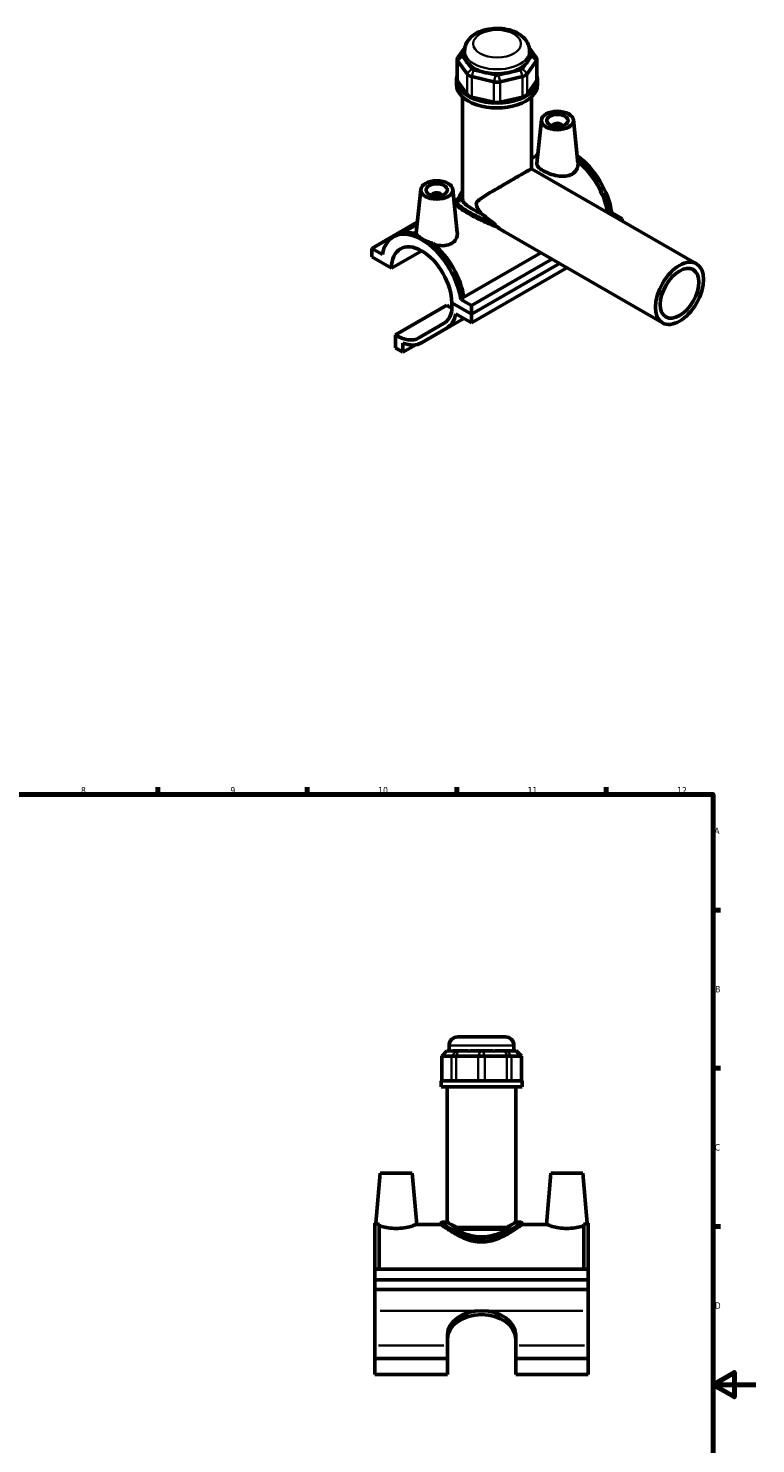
# Model space of a CAD drawing. Header units: millimetres. Extents: x 0 to 898, y -421 to 934.
# Tile 5 of 5: x 500 to 841, y 269 to 934. Entities that reach past the tile are written whole.
import ezdxf

# ---------------------------------------------------------------- set-up
doc = ezdxf.new("R2010")
doc.units = ezdxf.units.MM
for name, color, linetype, lineweight in [('Border (ANSI)', 7, 'Continuous', 70), ('Visible (ANSI)', 7, 'Continuous', 50), ('Visible Narrow (ANSI)', 7, 'Continuous', 35)]:
    doc.layers.add(name, color=color, linetype=linetype, lineweight=lineweight)
doc.styles.add('Note Text (ANSI)', font='tahoma.ttf')

# ---------------------------------------------------------------- blocks, each defined once
blk = doc.blocks.new('Borders Default Border')
at = {"layer": 'Border (ANSI)'}
for p, q in [((70.08, 574), (70.08, 577.45)), ((140.17, 574), (140.17, 577.45)), ((210.25, 574), (210.25, 577.45)), ((280.33, 574), (280.33, 577.45)), ((350.42, 574), (350.42, 577.45)), ((490.58, 574), (490.58, 577.45)), ((560.67, 574), (560.67, 577.45)), ((630.75, 574), (630.75, 577.45)), ((700.83, 574), (700.83, 577.45)), ((770.92, 574), (770.92, 577.45)), ((20, 519.75), (16.55, 519.75)), ((821, 519.75), (824.45, 519.75)), ((20, 445.5), (16.55, 445.5)), ((821, 445.5), (824.45, 445.5)), ((20, 371.25), (16.55, 371.25)), ((821, 371.25), (824.45, 371.25)), ((20, 222.75), (16.55, 222.75)), ((821, 222.75), (824.45, 222.75)), ((20, 148.5), (16.55, 148.5)), ((821, 148.5), (824.45, 148.5)), ((20, 74.25), (16.55, 74.25)), ((821, 74.25), (824.45, 74.25)), ((70.08, 20), (70.08, 16.55)), ((140.17, 20), (140.17, 16.55)), ((210.25, 20), (210.25, 16.55)), ((280.33, 20), (280.33, 16.55)), ((350.42, 20), (350.42, 16.55)), ((490.58, 20), (490.58, 16.55)), ((560.67, 20), (560.67, 16.55)), ((630.75, 20), (630.75, 16.55)), ((700.83, 20), (700.83, 16.55)), ((770.92, 20), (770.92, 16.55))]:
    blk.add_line(p, q, dxfattribs=at)
at = {"layer": 'Border (ANSI)', "flags": 128}
for points in [[(420.5, 594), (420.5, 574), (414.73, 584), (426.27, 584), (420.5, 574)], [(20, 20), (20, 574), (821, 574), (821, 20), (20, 20)], [(0, 297), (20, 297), (10, 302.77), (10, 291.23), (20, 297)], [(841, 297), (821, 297), (831, 302.77), (831, 291.23), (821, 297)], [(420.5, 0), (420.5, 20), (414.73, 10), (426.27, 10), (420.5, 20)]]:
    blk.add_lwpolyline(points, dxfattribs=at)
at = {"layer": 'Border (ANSI)', "color": 230, "true_color": 0xff0080, "attachment_point": 7, "style": 'Note Text (ANSI)'}
for s, insert, char_height in [('1', (34.35, 574.4), 3.05), ('2', (104.2, 574.4), 3.05), ('3', (174.26, 574.34), 3.05), ('4', (244.23, 574.4), 3.05), ('5', (314.48, 574.34), 3.05), ('6', (384.49, 574.34), 3.05), ('7', (454.6, 574.4), 3.05), ('8', (524.63, 574.33), 3.05), ('9', (594.7, 574.34), 3.05), ('10', (663.96, 574.34), 3.048), ('11', (734.04, 574.4), 3.048), ('12', (804.13, 574.4), 3.048), ('A', (16.78, 555.35), 3.05), ('A', (821.63, 555.35), 3.05), ('B', (17.15, 481.1), 3.05), ('B', (821.99, 481.1), 3.05), ('C', (16.95, 406.8), 3.05), ('C', (821.8, 406.8), 3.05), ('D', (16.96, 332.6), 3.05), ('D', (821.81, 332.6), 3.05), ('E', (17.21, 258.35), 3.05), ('E', (822.05, 258.35), 3.05), ('F', (17.29, 184.1), 3.05), ('F', (822.14, 184.1), 3.05), ('G', (16.81, 109.79), 3.05), ('G', (821.66, 109.79), 3.05), ('H', (16.97, 35.6), 3.05), ('H', (821.81, 35.6), 3.05), ('1', (34.35, 16.55), 3.05), ('2', (104.2, 16.55), 3.05), ('3', (174.26, 16.49), 3.05), ('4', (244.23, 16.55), 3.05), ('5', (314.48, 16.49), 3.05), ('6', (384.49, 16.49), 3.05), ('7', (454.6, 16.55), 3.05), ('8', (524.63, 16.48), 3.05), ('9', (594.7, 16.49), 3.05), ('10', (663.96, 16.49), 3.048), ('11', (734.04, 16.55), 3.048), ('12', (804.13, 16.55), 3.048)]:
    blk.add_mtext(s, dxfattribs=dict(at, insert=insert, char_height=char_height))

msp = doc.modelspace()

# ---------------------------------------------------------------- linework, layer by layer
at = {"layer": 'Visible (ANSI)'}
for p, q in [((704.66, 924.397), (701.369, 919.822)), ((738.101, 919.822), (734.81, 924.397)), ((701.065, 918.94), (701.065, 909.375)), ((701.369, 918.059), (705.666, 912.085)), ((703.587, 921.255), (704.535, 922.574)), ((705.281, 918.194), (703.587, 920.55)), ((704.535, 920.902), (704.535, 923.012)), ((707.883, 914.576), (706.189, 916.932)), ((733.282, 916.932), (731.587, 914.576)), ((733.804, 912.085), (738.101, 918.059)), ((735.884, 920.55), (734.189, 918.194)), ((734.935, 920.902), (734.935, 923.012)), ((734.935, 922.574), (735.884, 921.255)), ((738.406, 918.94), (738.406, 909.375)), ((707.831, 910.838), (718.204, 908.364)), ((712.841, 913.101), (708.749, 914.077)), ((719.123, 911.603), (715.031, 912.579)), ((724.439, 912.579), (720.347, 911.603)), ((721.266, 908.364), (731.639, 910.838)), ((730.721, 914.077), (726.629, 913.101)), ((700.735, 907.069), (700.735, 909.375)), ((705.666, 902.52), (701.369, 908.493)), ((738.101, 908.493), (733.804, 902.52)), ((738.735, 907.069), (738.735, 909.375)), ((703.585, 853.12), (703.585, 901.306)), ((718.204, 898.799), (707.831, 901.273)), ((731.639, 901.273), (721.266, 898.799)), ((735.885, 867.589), (735.885, 901.306)), ((740.534, 890.513), (738.348, 870.124)), ((755.505, 890.513), (757.671, 870.314)), ((746.019, 887.794), (746.019, 887.608)), ((750.019, 887.794), (750.019, 887.608)), ((738.768, 874.045), (735.885, 872.384)), ((735.884, 867.589), (813.28, 823.02)), ((683.965, 857.937), (681.779, 837.548)), ((698.937, 857.937), (701.102, 837.738)), ((689.451, 855.032), (689.451, 855.218)), ((693.451, 855.032), (693.451, 855.218)), ((701.639, 853.623), (699.529, 852.408)), ((700.74, 852.146), (699.626, 851.504)), ((700.735, 852.022), (700.735, 851.28)), ((703.585, 853.129), (702.516, 852.514)), ((773.507, 846.924), (772.638, 846.424)), ((773.507, 846.924), (778.425, 844.091)), ((778.425, 844.091), (777.557, 843.591)), ((778.425, 844.091), (778.425, 843.091)), ((682.309, 842.492), (661.045, 830.247)), ((682.199, 841.469), (675.437, 837.575)), ((723.778, 837.634), (797.311, 795.289)), ((671.145, 835.703), (672.56, 836.518)), ((661.045, 830.247), (661.045, 826.2)), ((665.964, 827.415), (661.045, 830.247)), ((661.045, 826.2), (670.238, 820.906)), ((670.238, 820.906), (684.399, 829.061)), ((704.148, 807.414), (740.202, 828.176)), ((745.495, 825.128), (707.714, 803.372)), ((707.714, 799.325), (749.008, 823.105)), ((707.714, 799.325), (749.008, 823.105)), ((707.714, 795.278), (752.522, 821.081)), ((698.522, 804.619), (707.714, 799.325)), ((707.714, 799.325), (698.522, 804.619)), ((698.522, 804.619), (698.522, 800.806)), ((704.21, 807.019), (702.796, 806.204)), ((707.714, 803.372), (702.796, 806.204)), ((672.076, 789.68), (696.118, 803.525)), ((684.357, 785.972), (704.116, 797.35)), ((700.36, 799.513), (707.714, 795.278)), ((707.714, 799.325), (707.714, 803.372)), ((707.714, 795.278), (707.714, 799.325)), ((694.642, 794.946), (683.08, 788.236)), ((684.38, 785.985), (695.942, 792.695)), ((672.076, 789.68), (672.076, 783.505)), ((675.576, 781.49), (675.576, 785.788)), ((675.576, 781.49), (681.718, 785.027)), ((672.076, 783.505), (675.576, 781.49)), ((701.264, 460.209), (723.664, 460.209)), ((696.193, 453.629), (693.793, 451.229)), ((696.193, 453.629), (696.315, 453.629)), ((698.01, 453.629), (696.315, 453.629)), ((697.264, 453.629), (697.264, 456.209)), ((700.612, 453.629), (698.917, 453.629)), ((700.612, 453.629), (701.478, 453.629)), ((705.57, 453.629), (701.478, 453.629)), ((711.851, 453.629), (707.76, 453.629)), ((711.851, 453.629), (713.076, 453.629)), ((717.168, 453.629), (713.076, 453.629)), ((723.45, 453.629), (719.358, 453.629)), ((723.45, 453.629), (724.316, 453.629)), ((726.01, 453.629), (724.316, 453.629)), ((728.612, 453.629), (726.918, 453.629)), ((727.664, 453.629), (727.664, 456.209)), ((728.612, 453.629), (728.734, 453.629)), ((728.734, 453.629), (731.134, 451.229)), ((694.098, 451.229), (693.793, 451.229)), ((693.793, 451.229), (693.793, 439.529)), ((694.098, 451.229), (698.395, 451.229)), ((700.559, 451.229), (698.395, 451.229)), ((700.559, 451.229), (710.933, 451.229)), ((713.994, 451.229), (710.933, 451.229)), ((713.994, 451.229), (724.368, 451.229)), ((726.533, 451.229), (724.368, 451.229)), ((726.533, 451.229), (730.83, 451.229)), ((731.134, 451.229), (730.83, 451.229)), ((731.134, 451.229), (731.134, 439.529)), ((731.464, 439.529), (693.464, 439.529)), ((693.464, 436.709), (693.464, 439.529)), ((731.464, 436.709), (731.464, 439.529)), ((731.464, 436.709), (693.464, 436.709)), ((696.314, 373.249), (696.314, 436.709)), ((728.614, 373.249), (728.614, 436.709)), ((664.964, 396.209), (662.91, 372.729)), ((664.964, 396.209), (679.964, 396.209)), ((679.964, 396.209), (682.063, 372.209)), ((744.964, 396.209), (742.864, 372.209)), ((759.964, 396.209), (744.964, 396.209)), ((759.964, 396.209), (762.018, 372.729)), ((662.464, 351.209), (662.464, 372.729)), ((662.91, 372.729), (662.464, 372.729)), ((664.464, 372.192), (664.464, 351.209)), ((682.063, 372.209), (693.464, 372.209)), ((693.464, 372.849), (693.464, 372.209)), ((696.314, 373.249), (693.864, 373.249)), ((731.064, 373.249), (728.614, 373.249)), ((731.464, 372.849), (731.464, 372.209)), ((731.464, 372.209), (742.864, 372.209)), ((760.464, 372.192), (760.464, 351.209)), ((762.464, 372.729), (762.018, 372.729)), ((762.464, 351.209), (762.464, 372.729)), ((699.554, 370.709), (725.373, 370.709)), ((724.967, 369.909), (699.961, 369.909)), ((662.464, 351.209), (762.464, 351.209)), ((662.464, 346.259), (662.464, 351.209)), ((662.464, 346.259), (762.464, 346.259)), ((662.464, 341.596), (662.464, 346.259)), ((762.464, 351.209), (762.464, 346.259)), ((762.464, 346.259), (762.464, 341.596)), ((762.464, 341.596), (662.464, 341.596)), ((662.464, 331.696), (662.464, 341.596)), ((762.464, 341.596), (762.464, 331.696)), ((662.464, 315.344), (662.464, 331.696)), ((762.464, 331.696), (762.464, 315.344)), ((696.464, 315.344), (696.464, 320.382)), ((728.464, 320.382), (728.464, 315.344)), ((662.464, 309.359), (662.464, 315.344)), ((696.464, 309.359), (696.464, 315.344)), ((728.464, 315.344), (728.464, 309.359)), ((762.464, 315.344), (762.464, 309.359)), ((696.464, 309.359), (662.464, 309.359)), ((662.464, 301.806), (662.464, 309.359)), ((696.464, 301.806), (696.464, 309.359)), ((728.464, 309.359), (728.464, 301.806)), ((762.464, 309.359), (728.464, 309.359)), ((762.464, 309.359), (762.464, 301.806)), ((696.464, 301.806), (662.464, 301.806)), ((762.464, 301.806), (728.464, 301.806))]:
    msp.add_line(p, q, dxfattribs=at)
for centre, radius, start, end in [((701.264, 456.209), 4, 90, 180), ((723.664, 456.209), 4, 0, 90), ((693.864, 372.849), 0.4, 90, 180), ((731.064, 372.849), 0.4, 0, 90)]:
    msp.add_arc(centre, radius, start, end, dxfattribs=at)
for centre, major_axis, ratio, start_param, end_param in [((705.065, 918.94), (-4, 0), 0.5758617, 5.8904862, 6.6758844), ((705.065, 920.902), (-1.6, 0), 0.5758617, 5.8904862, 6.6758844), ((719.735, 920.902), (-15.2, 0), 0.5758617, 0, 0.3146367), ((719.735, 933.291), (-13.175, -16.688), 0.4542019, 6.0757735, 6.2318983), ((719.735, 920.902), (15.2, 0), 0.5758617, 3.6123541, 4.2416275), ((719.735, 920.902), (15.2, 0), 0.5758617, 5.1831504, 5.8124238), ((719.735, 933.291), (-13.175, 16.688), 0.4542019, 3.1928797, 3.3490045), ((719.735, 920.902), (15.2, 0), 0.5758617, 5.9685486, 6.2831853), ((734.406, 920.902), (1.6, 0), 0.5758617, 5.8904862, 6.6758844), ((734.406, 918.94), (4, 0), 0.5758617, 5.8904862, 6.6758844), ((719.735, 909.375), (-19, 0), 0.5758617, 6.0966586, 9.6113047), ((709.362, 912.966), (4, 0), 0.5758617, 3.5342917, 4.3196899), ((709.362, 914.929), (-1.6, 0), 0.5758617, 0.3926991, 1.1780972), ((719.735, 933.291), (-6.546, -20.31), 0.6754684, 6.2576131, 6.4137379), ((719.735, 920.902), (15.2, 0), 0.5758617, 4.3977523, 5.0270257), ((719.735, 912.454), (-1.6, 0), 0.5758617, 1.1780972, 1.9634954), ((719.735, 933.291), (6.546, -20.31), 0.6754684, 6.1526327, 6.3087575), ((730.109, 914.929), (1.6, 0), 0.5758617, 5.1050881, 5.8904862), ((730.109, 912.966), (4, 0), 0.5758617, 5.1050881, 5.8904862), ((719.735, 907.069), (-19, 0), 0.5758617, 0, 3.1415927), ((705.065, 909.375), (-4, 0), 0.5758617, 0, 0.3926991), ((719.735, 910.492), (4, 0), 0.5758617, 4.3196899, 5.1050881), ((734.406, 909.375), (4, 0), 0.5758617, 5.8904862, 6.2831853), ((709.362, 903.401), (-4, 0), 0.5758617, 0.3926991, 1.1780972), ((719.735, 900.927), (-4, 0), 0.5758617, 1.1780972, 1.9634954), ((730.109, 903.401), (4, 0), 0.5758617, 5.1050881, 5.8904862), ((748.019, 887.794), (-2, 0), 0.5758617, 2.9729035, 6.4518745), ((753.676, 852.627), (-13.234, 22.982), 0.5780931, 0.1322105, 0.1983545), ((755.09, 853.441), (-13.234, 22.982), 0.5780931, 4.1185967, 5.3811634), ((753.676, 852.627), (13.234, -22.982), 0.5780931, 1.0066216, 2.1511405), ((753.676, 852.627), (-12.975, 22.531), 0.5780931, 4.152674, 5.2856868), ((719.735, 852.457), (-18.05, 0), 0.5758617, 5.8202306, 6.2630132), ((691.451, 855.218), (-2, 0), 0.5758617, 2.9729035, 6.4518745), ((719.735, 853.111), (-17.25, 0), 0.5758617, 5.9241376, 6.3433841), ((684.38, 812.722), (-13.234, 22.982), 0.5780931, 4.1185967, 6.880845), ((685.794, 813.536), (-13.234, 22.982), 0.5780931, 5.7012621, 6.2831853), ((684.38, 812.722), (-9.981, 17.332), 0.5780931, 3.9314245, 7.0680172), ((685.794, 813.536), (13.234, -22.982), 0.5780931, 0.977004, 2.1565869), ((684.38, 812.722), (10.243, -17.787), 0.5780931, 0.0019337, 0.560647), ((684.38, 812.722), (11.54, -20.04), 0.5780931, 0.0019337, 0.5738219), ((696.859, 819.856), (-10.243, 17.787), 0.5780931, 2.307044, 2.4729631), ((672.817, 806.012), (10.243, -17.787), 0.5780931, 5.4486367, 6.285119), ((672.817, 806.012), (11.54, -20.04), 0.5780931, 5.6692647, 6.285119), ((712.464, 468.783), (14.908, 14.908), 0.1989124, 3.2598798, 3.4160046), ((712.464, 468.783), (-12.638, -12.638), 0.6681786, 0.5109862, 0.667111), ((712.464, 468.783), (12.638, -12.638), 0.6681786, 5.6160743, 5.7721991), ((712.464, 468.783), (14.908, -14.908), 0.1989124, 6.0087734, 6.1648982), ((712.464, 320.382), (-16, 0), 0.7071068, 4.712389, 6.2831853), ((712.464, 318.543), (-16, 0), 0.7071068, 4.712389, 6.2831853), ((712.464, 320.382), (16, 0), 0.7071068, 0, 1.5707963), ((712.464, 318.543), (16, 0), 0.7071068, 0, 1.5707963)]:
    msp.add_ellipse(centre, major_axis=major_axis, ratio=ratio, start_param=start_param, end_param=end_param, dxfattribs=at)
for centre, major_axis, ratio in [((748.019, 890.247), (-7.5, 0), 0.5758617), ((748.019, 890.247), (-5, 0), 0.5758617), ((691.451, 857.671), (-7.5, 0), 0.5758617), ((691.451, 857.671), (-5, 0), 0.5758617), ((805.295, 809.155), (-7.985, -13.865), 0.5780931), ((805.295, 809.155), (-6.388, -11.092), 0.5780931)]:
    msp.add_ellipse(centre, major_axis=major_axis, ratio=ratio, dxfattribs=at)
for points, knots in [([(734.935, 923.012), (734.935, 924.008), (734.736, 925.001), (733.987, 926.901), (733.413, 927.79), (731.89, 929.524), (730.884, 930.312), (728.482, 931.729), (727.043, 932.306), (723.983, 933.131), (722.359, 933.372), (719.103, 933.509), (717.472, 933.409), (714.309, 932.872), (712.778, 932.433), (709.934, 931.19), (708.619, 930.384), (706.502, 928.421), (705.655, 927.297), (704.746, 925.053), (704.535, 924.035), (704.535, 923.012)], [0.7853982, 0.7853982, 0.7853982, 0.7853982, 1.0086097, 1.0086097, 1.253716, 1.253716, 1.5587759, 1.5587759, 1.9184447, 1.9184447, 2.2832212, 2.2832212, 2.6430969, 2.6430969, 3.0052811, 3.0052811, 3.3713251, 3.3713251, 3.6978114, 3.6978114, 3.9269908, 3.9269908, 3.9269908, 3.9269908]), ([(754.925, 865.092), (754.054, 864.59), (752.952, 864.253), (750.556, 864.007), (749.261, 864.092), (746.849, 864.499), (745.565, 864.847), (743.189, 865.707), (742.098, 866.217), (740.365, 867.216), (739.614, 867.766), (738.61, 868.852), (738.356, 869.39), (738.336, 869.967), (738.339, 870.045), (738.348, 870.124)], [0, 0, 0, 0, 0.3697016, 0.3697016, 0.7394033, 0.7394033, 1.1071918, 1.1071918, 1.4749802, 1.4749802, 1.8427687, 1.8427687, 2.2105572, 2.2105572, 2.267559, 2.267559, 2.267559, 2.267559]), ([(757.671, 870.314), (757.687, 870.159), (757.697, 870.004), (757.717, 868.961), (757.495, 868.003), (756.536, 866.317), (755.797, 865.594), (754.925, 865.092)], [5.09714209, 5.09714209, 5.09714209, 5.09714209, 5.16051763, 5.16051763, 5.53021928, 5.53021928, 5.89992093, 5.89992093, 5.89992093, 5.89992093]), ([(712.346, 846.548), (711.969, 847.028), (711.62, 847.506), (710.974, 848.474), (710.682, 848.954), (710.317, 849.694), (710.209, 849.942), (710.038, 850.46), (709.974, 850.729), (709.974, 851.303), (710.038, 851.516), (710.209, 851.889), (710.317, 852.046), (710.682, 852.49), (710.974, 852.745), (711.956, 853.524), (712.74, 854.039), (714.518, 855.167), (715.509, 855.771), (717.621, 857.038), (718.741, 857.702), (720.781, 858.903), (721.739, 859.464), (723.704, 860.612), (724.711, 861.199), (726.691, 862.35), (727.667, 862.915), (729.51, 863.981), (730.376, 864.482), (731.933, 865.378), (732.638, 865.783), (733.846, 866.473), (734.349, 866.759), (735.136, 867.202), (735.422, 867.36), (735.789, 867.556), (735.874, 867.595), (735.884, 867.589)], [-6.6396296, -6.6396296, -6.6396296, -6.6396296, -6.434849, -6.434849, -6.2241615, -6.2241615, -6.1188177, -6.1188177, -6.013474, -6.013474, -5.9081302, -5.9081302, -5.8027864, -5.8027864, -5.5920989, -5.5920989, -5.1707239, -5.1707239, -4.7493488, -4.7493488, -4.3279738, -4.3279738, -3.9976646, -3.9976646, -3.6673554, -3.6673554, -3.3370462, -3.3370462, -3.006737, -3.006737, -2.6764278, -2.6764278, -2.3461186, -2.3461186, -2.0158094, -2.0158094, -1.6892636, -1.6892636, -1.6892636, -1.6892636]), ([(700.735, 852.022), (700.735, 852.157), (700.753, 852.291), (700.824, 852.557), (700.879, 852.687), (701.028, 852.959), (701.129, 853.098), (701.384, 853.392), (701.544, 853.545), (701.762, 853.728), (701.797, 853.757), (701.833, 853.786)], [10.4940549, 10.4940549, 10.4940549, 10.4940549, 10.62299363, 10.62299363, 10.75652804, 10.75652804, 10.9125467, 10.9125467, 11.09354185, 11.09354185, 11.12743162, 11.12743162, 11.12743162, 11.12743162]), ([(719.812, 840.312), (719.787, 840.321), (719.761, 840.33), (718.589, 840.738), (717.394, 841.203), (714.989, 842.212), (713.78, 842.756), (711.435, 843.87), (710.296, 844.439), (708.169, 845.551), (707.181, 846.094), (705.419, 847.108), (704.607, 847.602), (703.196, 848.528), (702.597, 848.959), (701.648, 849.743), (701.297, 850.097), (700.84, 850.735), (700.735, 851.02), (700.735, 851.28)], [1.5139829, 1.5139829, 1.5139829, 1.5139829, 1.5223824, 1.5223824, 1.8960817, 1.8960817, 2.2697811, 2.2697811, 2.6434804, 2.6434804, 3.0171797, 3.0171797, 3.3908791, 3.3908791, 3.7645784, 3.7645784, 4.1382778, 4.1382778, 4.5119771, 4.5119771, 4.5119771, 4.5119771]), ([(702.516, 852.514), (702.49, 852.52), (702.464, 852.527), (702.185, 852.594), (701.937, 852.639), (701.689, 852.667)], [5.82346144, 5.82346144, 5.82346144, 5.82346144, 5.84088394, 5.84088394, 6.00999755, 6.00999755, 6.00999755, 6.00999755]), ([(712.346, 846.548), (711.806, 846.796), (711.281, 847.047), (709.881, 847.743), (709.052, 848.187), (707.578, 849.036), (706.895, 849.463), (705.7, 850.291), (705.19, 850.692), (704.377, 851.453), (704.073, 851.814), (703.678, 852.496), (703.585, 852.816), (703.585, 853.12)], [2.0209233, 2.0209233, 2.0209233, 2.0209233, 2.1968369, 2.1968369, 2.5095363, 2.5095363, 2.8222356, 2.8222356, 3.134935, 3.134935, 3.4476344, 3.4476344, 3.7603337, 3.7603337, 3.7603337, 3.7603337]), ([(717.759, 842.275), (716.929, 842.96), (716.101, 843.644), (714.29, 845.095), (713.309, 845.853), (712.346, 846.548)], [6.19156453, 6.19156453, 6.19156453, 6.19156453, 6.50305611, 6.50305611, 6.8776188, 6.8776188, 6.8776188, 6.8776188]), ([(681.806, 837.018), (681.786, 837.118), (681.774, 837.216), (681.768, 837.391), (681.771, 837.469), (681.78, 837.548)], [5.0889915, 5.0889915, 5.0889915, 5.0889915, 5.16051763, 5.16051763, 5.21751946, 5.21751946, 5.21751946, 5.21751946]), ([(682.04, 836.94), (682.167, 836.688), (682.351, 836.431), (683.086, 835.631), (683.833, 835.081), (685.557, 834.088), (686.643, 833.583), (688.384, 832.957), (688.964, 832.774), (689.548, 832.617)], [3.8615477, 3.8615477, 3.8615477, 3.8615477, 4.0346396, 4.0346396, 4.400432, 4.400432, 4.7662243, 4.7662243, 4.9393162, 4.9393162, 4.9393162, 4.9393162]), ([(701.101, 837.738), (701.119, 837.583), (701.128, 837.429), (701.148, 836.386), (700.927, 835.428), (699.967, 833.741), (699.228, 833.018), (698.357, 832.516)], [8.04709434, 8.04709434, 8.04709434, 8.04709434, 8.1104781, 8.1104781, 8.48017975, 8.48017975, 8.8498814, 8.8498814, 8.8498814, 8.8498814]), ([(718.651, 841.443), (718.579, 841.52), (718.489, 841.611), (718.277, 841.817), (718.162, 841.925), (717.952, 842.112), (717.855, 842.196), (717.759, 842.275)], [-0.12828872, -0.12828872, -0.12828872, -0.12828872, -0.08391127, -0.08391127, -0.03784215, -0.03784215, 0, 0, 0, 0]), ([(723.778, 837.634), (723.064, 838.046), (722.365, 838.496), (721.085, 839.372), (720.449, 839.834), (719.812, 840.312)], [5.15782538, 5.15782538, 5.15782538, 5.15782538, 5.39437921, 5.39437921, 5.62701952, 5.62701952, 5.62701952, 5.62701952]), ([(698.357, 832.516), (697.485, 832.015), (696.384, 831.678), (693.987, 831.432), (692.692, 831.516), (691.11, 831.783), (690.729, 831.86), (690.345, 831.948)], [2.94996047, 2.94996047, 2.94996047, 2.94996047, 3.31966212, 3.31966212, 3.68936377, 3.68936377, 3.80345071, 3.80345071, 3.80345071, 3.80345071]), ([(662.91, 372.729), (662.91, 372.729), (663.149, 372.637), (663.86, 372.39), (664.141, 372.295), (664.464, 372.192)], [4.40043197, 4.40043197, 4.40043197, 4.40043197, 4.76622434, 4.76622434, 4.93931621, 4.93931621, 4.93931621, 4.93931621]), ([(682.063, 372.209), (682.063, 372.209), (681.822, 372.114), (680.853, 371.768), (680.125, 371.522), (678.443, 371.048), (677.37, 370.788), (674.998, 370.413), (673.696, 370.305), (671.231, 370.305), (669.93, 370.413), (667.557, 370.788), (666.485, 371.048), (665.215, 371.405), (664.815, 371.529), (664.464, 371.643)], [1.4749802, 1.4749802, 1.4749802, 1.4749802, 1.8427687, 1.8427687, 2.2105572, 2.2105572, 2.5802588, 2.5802588, 2.9499605, 2.9499605, 3.3196621, 3.3196621, 3.6893638, 3.6893638, 3.8763021, 3.8763021, 3.8763021, 3.8763021]), ([(731.464, 372.209), (731.464, 372.209), (731.339, 372.118), (730.833, 371.751), (730.451, 371.476), (729.464, 370.783), (728.858, 370.365), (727.48, 369.452), (726.709, 368.958), (725.074, 367.971), (724.145, 367.439), (722.122, 366.396), (721.027, 365.886), (718.719, 364.997), (717.503, 364.618), (715.01, 364.097), (713.732, 363.957), (711.195, 363.957), (709.917, 364.097), (707.424, 364.618), (706.209, 364.997), (703.9, 365.886), (702.805, 366.396), (700.782, 367.439), (699.854, 367.971), (698.219, 368.958), (697.447, 369.452), (696.07, 370.365), (695.463, 370.783), (694.476, 371.476), (694.095, 371.751), (693.588, 372.118), (693.464, 372.209), (693.464, 372.209)], [3.0171797, 3.0171797, 3.0171797, 3.0171797, 3.3908791, 3.3908791, 3.7645784, 3.7645784, 4.1382778, 4.1382778, 4.5119771, 4.5119771, 4.8925727, 4.8925727, 5.2731683, 5.2731683, 5.6537639, 5.6537639, 6.0343595, 6.0343595, 6.4149551, 6.4149551, 6.7955507, 6.7955507, 7.1761463, 7.1761463, 7.5567419, 7.5567419, 7.9304412, 7.9304412, 8.3041405, 8.3041405, 8.6778399, 8.6778399, 9.0515392, 9.0515392, 9.0515392, 9.0515392]), ([(701.066, 370.709), (701.059, 370.712), (701.051, 370.716), (700.344, 371.045), (699.682, 371.378), (698.506, 371.995), (697.991, 372.28), (697.158, 372.751), (696.839, 372.938), (696.416, 373.187), (696.314, 373.249), (696.314, 373.249)], [6.2745505, 6.2745505, 6.2745505, 6.2745505, 6.2778113, 6.2778113, 6.5905107, 6.5905107, 6.9032101, 6.9032101, 7.2159094, 7.2159094, 7.5286088, 7.5286088, 7.5286088, 7.5286088]), ([(728.614, 373.249), (728.614, 373.249), (728.511, 373.187), (728.089, 372.938), (727.769, 372.751), (726.936, 372.28), (726.422, 371.995), (725.246, 371.378), (724.584, 371.045), (723.876, 370.716), (723.869, 370.712), (723.862, 370.709)], [2.5095363, 2.5095363, 2.5095363, 2.5095363, 2.8222356, 2.8222356, 3.134935, 3.134935, 3.4476344, 3.4476344, 3.7603337, 3.7603337, 3.7635945, 3.7635945, 3.7635945, 3.7635945]), ([(760.464, 371.643), (760.112, 371.529), (759.712, 371.405), (758.443, 371.048), (757.37, 370.788), (754.998, 370.413), (753.696, 370.305), (752.464, 370.305), (751.231, 370.305), (749.93, 370.413), (747.557, 370.788), (746.485, 371.048), (744.803, 371.522), (744.075, 371.768), (743.105, 372.114), (742.864, 372.209), (742.864, 372.209)], [4.9735793, 4.9735793, 4.9735793, 4.9735793, 5.1605176, 5.1605176, 5.5302193, 5.5302193, 5.8999209, 5.8999209, 5.8999209, 6.2696226, 6.2696226, 6.6393242, 6.6393242, 7.0071127, 7.0071127, 7.3749012, 7.3749012, 7.3749012, 7.3749012]), ([(760.464, 372.192), (760.786, 372.295), (761.067, 372.39), (761.778, 372.637), (762.018, 372.729), (762.018, 372.729)], [3.86154773, 3.86154773, 3.86154773, 3.86154773, 4.03463959, 4.03463959, 4.40043197, 4.40043197, 4.40043197, 4.40043197]), ([(699.961, 369.909), (699.845, 370.165), (699.721, 370.409), (699.581, 370.662), (699.568, 370.686), (699.554, 370.709)], [3.22449981, 3.22449981, 3.22449981, 3.22449981, 3.39361343, 3.39361343, 3.41103592, 3.41103592, 3.41103592, 3.41103592]), ([(724.967, 369.909), (723.442, 369.104), (721.562, 368.215), (718.378, 367.168), (717.22, 366.864), (714.856, 366.451), (713.651, 366.342), (711.277, 366.342), (710.071, 366.451), (707.708, 366.864), (706.549, 367.168), (703.366, 368.215), (701.485, 369.104), (699.961, 369.909)], [4.2807276, 4.2807276, 4.2807276, 4.2807276, 4.9541816, 4.9541816, 5.3103057, 5.3103057, 5.6664298, 5.6664298, 6.022554, 6.022554, 6.3786781, 6.3786781, 7.0521321, 7.0521321, 7.0521321, 7.0521321]), ([(725.373, 370.709), (725.36, 370.686), (725.347, 370.662), (725.207, 370.409), (725.083, 370.165), (724.967, 369.909)], [5.82346144, 5.82346144, 5.82346144, 5.82346144, 5.84088394, 5.84088394, 6.00999755, 6.00999755, 6.00999755, 6.00999755])]:
    msp.add_open_spline(points, degree=3, knots=knots, dxfattribs=at)
msp.add_open_spline([(719.812, 840.312), (719.408, 840.669), (719.018, 841.047), (718.651, 841.443)], degree=3, dxfattribs=at)
at = {"layer": 'Visible Narrow (ANSI)'}
for p, q in [((703.587, 921.255), (701.369, 919.822)), ((703.587, 920.55), (701.369, 918.059)), ((701.369, 908.493), (701.369, 918.059)), ((735.884, 921.255), (738.101, 919.822)), ((735.884, 920.55), (738.101, 918.059)), ((738.101, 918.059), (738.101, 908.493)), ((707.883, 914.576), (705.666, 912.085)), ((705.666, 912.085), (705.666, 902.52)), ((708.749, 914.077), (707.831, 910.838)), ((707.831, 901.273), (707.831, 910.838)), ((719.123, 911.603), (718.204, 908.364)), ((720.347, 911.603), (721.266, 908.364)), ((730.721, 914.077), (731.639, 910.838)), ((731.587, 914.576), (733.804, 912.085)), ((731.639, 910.838), (731.639, 901.273)), ((733.804, 902.52), (733.804, 912.085)), ((718.204, 908.364), (718.204, 898.799)), ((721.266, 898.799), (721.266, 908.364)), ((684.38, 785.985), (704.116, 797.35)), ((695.942, 792.695), (704.071, 797.376)), ((696.204, 453.509), (694.209, 451.349)), ((727.477, 456.209), (697.451, 456.209)), ((698.506, 451.349), (700.501, 453.509)), ((701.432, 453.509), (700.605, 451.349)), ((711.806, 453.509), (710.979, 451.349)), ((713.122, 453.509), (713.949, 451.349)), ((723.496, 453.509), (724.322, 451.349)), ((724.426, 453.509), (726.422, 451.349)), ((728.723, 453.509), (730.719, 451.349)), ((694.098, 440.114), (694.098, 450.644)), ((698.395, 450.644), (698.395, 440.114)), ((700.559, 440.114), (700.559, 450.644)), ((710.933, 450.644), (710.933, 440.114)), ((713.994, 440.114), (713.994, 450.644)), ((724.368, 450.644), (724.368, 440.114)), ((726.533, 440.114), (726.533, 450.644)), ((730.83, 450.644), (730.83, 440.114)), ((709.964, 331.696), (664.964, 331.696)), ((759.964, 331.696), (714.964, 331.696)), ((694.764, 315.344), (664.164, 315.344)), ((760.764, 315.344), (730.164, 315.344))]:
    msp.add_line(p, q, dxfattribs=at)
msp.add_ellipse((719.735, 926.282), major_axis=(-11.2, 0), ratio=0.5758617, dxfattribs=at)
msp.add_ellipse((719.735, 923.012), major_axis=(-15.2, 0), ratio=0.5758617, start_param=0, end_param=3.1415927, dxfattribs=at)
for points, knots in [([(700.734, 852.02), (700.734, 851.782), (700.805, 851.536), (701.263, 850.684), (701.947, 850.013), (704.089, 848.431), (705.569, 847.515), (709.132, 845.552), (711.215, 844.51), (715.104, 842.777), (716.88, 842.057), (718.651, 841.443)], [-10.4940549, -10.4940549, -10.4940549, -10.4940549, -10.2008775, -10.2008775, -9.5402577, -9.5402577, -8.8661459, -8.8661459, -8.1742118, -8.1742118, -7.6221955, -7.6221955, -7.6221955, -7.6221955]), ([(717.759, 842.275), (716.36, 842.81), (714.963, 843.404), (711.458, 845.001), (709.394, 846.048), (705.857, 848.004), (704.384, 848.91), (702.242, 850.459), (701.552, 851.108), (700.826, 852.358), (700.946, 852.919), (701.65, 853.611), (701.736, 853.688), (701.83, 853.767)], [7.7323796, 7.7323796, 7.7323796, 7.7323796, 8.1742118, 8.1742118, 8.8661459, 8.8661459, 9.5402577, 9.5402577, 10.2008775, 10.2008775, 11.0010178, 11.0010178, 11.1002938, 11.1002938, 11.1002938, 11.1002938]), ([(693.717, 372.676), (693.816, 372.609), (693.943, 372.523), (694.771, 371.968), (695.953, 371.18), (698.694, 369.545), (700.118, 368.746), (703.528, 367.134), (705.573, 366.327), (708.72, 365.61), (709.669, 365.453), (711.934, 365.245), (713.262, 365.255), (717.28, 365.676), (719.836, 366.507), (724.28, 368.429), (726.203, 369.516), (729.014, 371.215), (730.021, 371.878), (730.895, 372.463), (731.078, 372.586), (731.21, 372.675)], [-14.702771, -14.702771, -14.702771, -14.702771, -14.5244223, -14.5244223, -13.7518983, -13.7518983, -13.144902, -13.144902, -12.4615511, -12.4615511, -12.1799242, -12.1799242, -11.7987914, -11.7987914, -11.0010178, -11.0010178, -10.2008775, -10.2008775, -9.5402577, -9.5402577, -9.3017538, -9.3017538, -9.3017538, -9.3017538]), ([(730.815, 373.073), (730.686, 372.982), (730.507, 372.857), (729.651, 372.264), (728.666, 371.59), (725.914, 369.866), (724.032, 368.763), (719.681, 366.812), (717.179, 365.968), (713.245, 365.541), (711.945, 365.531), (709.728, 365.742), (708.799, 365.901), (705.718, 366.629), (703.716, 367.448), (700.378, 369.084), (698.984, 369.895), (696.3, 371.555), (695.143, 372.354), (694.333, 372.918), (694.208, 373.005), (694.112, 373.073)], [9.3017538, 9.3017538, 9.3017538, 9.3017538, 9.5402577, 9.5402577, 10.2008775, 10.2008775, 11.0010178, 11.0010178, 11.7987914, 11.7987914, 12.1799242, 12.1799242, 12.4615511, 12.4615511, 13.144902, 13.144902, 13.7518983, 13.7518983, 14.5244223, 14.5244223, 14.702771, 14.702771, 14.702771, 14.702771])]:
    msp.add_open_spline(points, degree=3, knots=knots, dxfattribs=at)

# ---------------------------------------------------------------- block references
msp.add_blockref('Borders Default Border', (0, 0))

doc.saveas('drawing.dxf')
